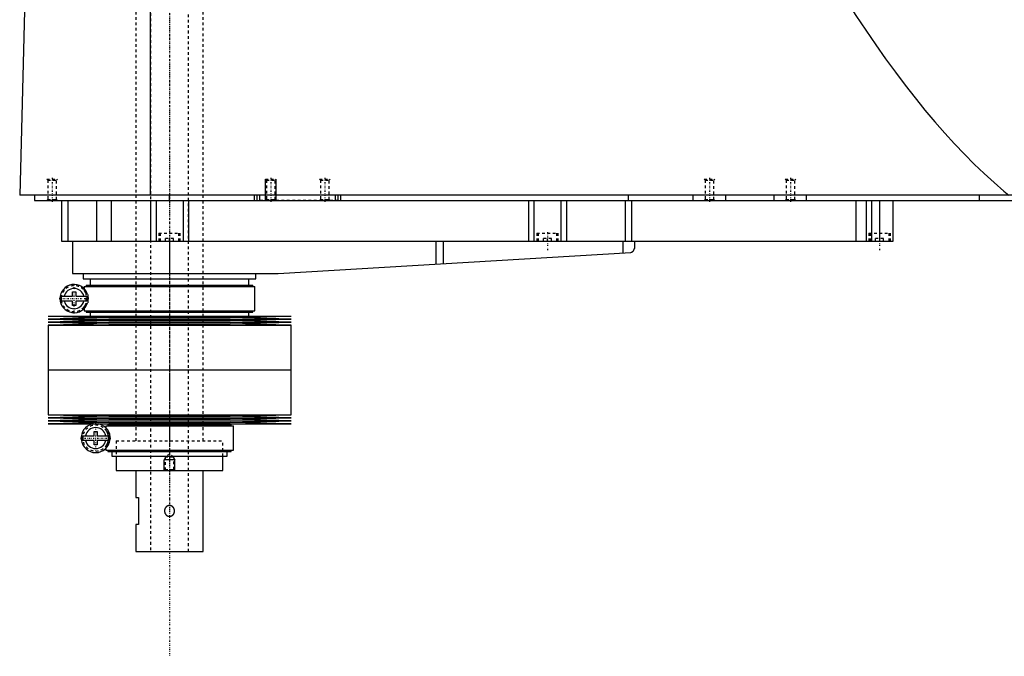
# Model space of a CAD drawing. Extents: x -906 to 186, y -1 to 1172.
# Tile 1 of 5: x -906 to -541, y 317 to 553. Entities that reach past the tile are written whole.
import ezdxf

# ---------------------------------------------------------------- set-up
doc = ezdxf.new("R2010")
doc.units = 0
doc.linetypes.add('CENTER', pattern=[1.5, 0.45, -0.5, 0.05, -0.5])
doc.linetypes.add('DASHED', pattern=[2, 1, -1])
for name, color, linetype in [('AM_0', 7, 'CONTINUOUS'), ('AM_10', 7, 'CONTINUOUS'), ('AM_3', 7, 'DASHED'), ('AM_7', 7, 'CENTER')]:
    doc.layers.add(name, color=color, linetype=linetype)

msp = doc.modelspace()

# ---------------------------------------------------------------- linework, layer by layer
at = {"layer": 'AM_0', "color": 7, "linetype": 'CONTINUOUS'}
for p, q in [((-857.01, 487.5), (-857.01, 569.6)), ((-903.45, 568.63), (-905.5, 487.5)), ((-328.96, 487.5), (-905.5, 487.5)), ((-900, 487.5), (-900, 485.5)), ((-900, 485.5), (-360, 485.5)), ((-890, 485.5), (-890, 470.5)), ((-887.69, 485.5), (-887.69, 470.5)), ((-877.09, 485.5), (-877.09, 470.5)), ((-871.56, 485.5), (-871.56, 470.5)), ((-857, 485.5), (-857, 470.5)), ((-855, 485.5), (-855, 470.5)), ((-850, 485.5), (-850, 487.5)), ((-845, 485.5), (-845, 470.5)), ((-843, 485.5), (-843, 470.5)), ((-818.5, 485.5), (-818.5, 487.5)), ((-817.5, 485.5), (-817.5, 487.5)), ((-816.5, 485.5), (-816.5, 487.5)), ((-788.5, 485.5), (-788.5, 487.5)), ((-787.5, 485.5), (-787.5, 487.5)), ((-786.5, 485.5), (-786.5, 487.5)), ((-717, 485.5), (-717, 470.5)), ((-715, 485.5), (-715, 470.5)), ((-705, 485.5), (-705, 470.5)), ((-703, 485.5), (-703, 470.5)), ((-681.18, 485.5), (-681.18, 470.5)), ((-680, 485.5), (-680, 487.5)), ((-678.85, 485.5), (-678.85, 470.5)), ((-656, 485.5), (-656, 487.5)), ((-644, 485.5), (-644, 487.5)), ((-626, 485.5), (-626, 487.5)), ((-614, 485.5), (-614, 487.5)), ((-595.84, 485.5), (-595.84, 470.5)), ((-592, 485.5), (-592, 470.5)), ((-590, 485.5), (-590, 470.5)), ((-587, 485.5), (-587, 470.5)), ((-582, 470.5), (-582, 485.5)), ((-550, 485.5), (-550, 487.5)), ((-890, 470.5), (-582, 470.5)), ((-886, 470.5), (-886, 458.5)), ((-850, 470.5), (-850, 458.5)), ((-751.33, 470.5), (-751.33, 461.99)), ((-748.68, 470.5), (-748.68, 462.14)), ((-682.14, 470.5), (-682.14, 466.1)), ((-677.8, 470.5), (-677.8, 467.74)), ((-809.7, 458.52), (-679.14, 466.27)), ((-886, 458.5), (-810.3, 458.5)), ((-882, 458.5), (-882, 456.5)), ((-882, 456.5), (-818, 456.5)), ((-879.35, 456.5), (-879.35, 454.2)), ((-820.65, 454.2), (-820.65, 456.5)), ((-818, 456.5), (-818, 458.5)), ((-881.65, 453.7), (-881.65, 452.92)), ((-881.65, 453.7), (-818.35, 453.7)), ((-880.85, 454.2), (-880.85, 453.7)), ((-880.85, 454.2), (-819.15, 454.2)), ((-819.15, 453.7), (-819.15, 454.2)), ((-818.35, 444.7), (-818.35, 453.7)), ((-890.13, 450.1), (-885.95, 450.1)), ((-885.95, 450.1), (-885.95, 451.7)), ((-885.95, 451.7), (-884.75, 451.7)), ((-884.75, 451.7), (-884.75, 450.1)), ((-884.75, 450.1), (-880.57, 450.1)), ((-885.95, 448.3), (-890.13, 448.3)), ((-885.95, 446.7), (-885.95, 448.3)), ((-884.75, 446.7), (-885.95, 446.7)), ((-884.75, 448.3), (-884.75, 446.7)), ((-880.57, 448.3), (-884.75, 448.3)), ((-881.65, 445.48), (-881.65, 444.7)), ((-895, 442.75), (-872.5, 442.18)), ((-895, 442.75), (-805, 442.75)), ((-872.5, 442.18), (-895, 441.61)), ((-895, 441.61), (-872.5, 441.04)), ((-895, 441.61), (-805, 441.61)), ((-881.65, 444.7), (-818.35, 444.7)), ((-880.85, 444.7), (-880.85, 444.2)), ((-880.85, 444.2), (-819.15, 444.2)), ((-879.35, 444.2), (-879.35, 442.75)), ((-872.5, 442.18), (-827.5, 442.18)), ((-827.5, 442.18), (-805, 442.75)), ((-805, 441.61), (-827.5, 442.18)), ((-827.5, 441.04), (-805, 441.61)), ((-820.65, 442.75), (-820.65, 444.2)), ((-819.15, 444.2), (-819.15, 444.7)), ((-872.5, 441.04), (-895, 440.47)), ((-895, 440.47), (-872.5, 439.9)), ((-895, 440.47), (-805, 440.47)), ((-872.5, 439.9), (-895, 439.33)), ((-895, 439.33), (-895, 422.75)), ((-895, 439.33), (-805, 439.33)), ((-872.5, 441.04), (-827.5, 441.04)), ((-872.5, 439.9), (-827.5, 439.9)), ((-805, 440.47), (-827.5, 441.04)), ((-827.5, 439.9), (-805, 440.47)), ((-805, 439.33), (-827.5, 439.9)), ((-805, 422.75), (-805, 439.33)), ((-895, 422.75), (-805, 422.75)), ((-895, 422.75), (-895, 406.17)), ((-895, 422.75), (-805, 422.75)), ((-805, 406.17), (-805, 422.75)), ((-895, 406.17), (-872.5, 405.6)), ((-895, 406.17), (-805, 406.17)), ((-872.5, 405.6), (-895, 405.03)), ((-895, 405.03), (-872.5, 404.46)), ((-895, 405.03), (-805, 405.03)), ((-872.5, 405.6), (-827.5, 405.6)), ((-827.5, 405.6), (-805, 406.17)), ((-805, 405.03), (-827.5, 405.6)), ((-827.5, 404.46), (-805, 405.03)), ((-872.5, 404.46), (-895, 403.89)), ((-895, 403.89), (-872.5, 403.32)), ((-895, 403.89), (-805, 403.89)), ((-872.5, 403.32), (-895, 402.75)), ((-895, 402.75), (-805, 402.75)), ((-873.65, 402), (-873.65, 401.4)), ((-873.65, 402), (-826.35, 402)), ((-872.85, 402.5), (-872.85, 402)), ((-872.85, 402.5), (-827.15, 402.5)), ((-872.5, 404.46), (-827.5, 404.46)), ((-872.5, 403.32), (-827.5, 403.32)), ((-871.35, 402.75), (-871.35, 402.5)), ((-828.65, 402.5), (-828.65, 402.75)), ((-805, 403.89), (-827.5, 404.46)), ((-827.5, 403.32), (-805, 403.89)), ((-805, 402.75), (-827.5, 403.32)), ((-827.15, 402), (-827.15, 402.5)), ((-826.35, 393), (-826.35, 402)), ((-882.26, 398.4), (-877.95, 398.4)), ((-877.95, 398.4), (-877.95, 400)), ((-877.95, 400), (-876.75, 400)), ((-876.75, 400), (-876.75, 398.4)), ((-876.75, 398.4), (-872.44, 398.4)), ((-877.95, 396.6), (-882.26, 396.6)), ((-877.95, 395), (-877.95, 396.6)), ((-876.75, 395), (-877.95, 395)), ((-876.75, 396.6), (-876.75, 395)), ((-872.44, 396.6), (-876.75, 396.6)), ((-873.65, 393.6), (-873.65, 393)), ((-873.65, 393), (-826.35, 393)), ((-872.85, 393), (-872.85, 392.5)), ((-872.85, 392.5), (-827.15, 392.5)), ((-871.35, 392.5), (-871.35, 390.8)), ((-871.35, 390.8), (-828.65, 390.8)), ((-869.75, 390.8), (-869.75, 385.5)), ((-830.25, 385.5), (-830.25, 390.8)), ((-828.65, 390.8), (-828.65, 392.5)), ((-827.15, 392.5), (-827.15, 393)), ((-869.75, 385.5), (-830.25, 385.5)), ((-862.5, 385.5), (-862.5, 375.5)), ((-837.5, 355.5), (-837.5, 385.5)), ((-862.5, 375.5), (-861.5, 375.5)), ((-861.5, 375.5), (-861.5, 365.5)), ((-862.5, 365.5), (-862.5, 355.5)), ((-861.5, 365.5), (-862.5, 365.5)), ((-862.5, 355.5), (-837.5, 355.5))]:
    msp.add_line(p, q, dxfattribs=at)
for points in [[(-604.88, 568.63, 0), (-603.05, 565.65, 0), (-599.4, 559.81, 0), (-595.75, 554.13, 0), (-593.92, 551.36, 0), (-592.09, 548.63, 0), (-588.44, 543.29, 0), (-584.79, 538.12, 0), (-581.13, 533.11, 0), (-577.48, 528.27, 0), (-573.83, 523.6, 0), (-572, 521.32, 0), (-570.17, 519.09, 0), (-566.52, 514.75, 0), (-562.86, 510.57, 0), (-559.21, 506.57, 0), (-555.56, 502.73, 0), (-551.9, 499.05, 0), (-550.07, 497.28, 0), (-548.25, 495.54, 0), (-544.59, 492.2, 0), (-540.94, 489.03, 0), (-539.11, 487.5, 0)], [(-679.14, 466.27, 0), (-679.07, 466.3, 0), (-678.93, 466.36, 0), (-678.8, 466.42, 0), (-678.73, 466.46, 0), (-678.67, 466.49, 0), (-678.56, 466.57, 0), (-678.45, 466.66, 0), (-678.35, 466.75, 0), (-678.26, 466.84, 0), (-678.18, 466.94, 0), (-678.14, 466.99, 0), (-678.11, 467.04, 0), (-678.04, 467.14, 0), (-677.98, 467.24, 0), (-677.93, 467.34, 0), (-677.89, 467.44, 0), (-677.86, 467.53, 0), (-677.84, 467.58, 0), (-677.84, 467.58, 0), (-677.84, 467.6, 0), (-677.83, 467.61, 0), (-677.83, 467.62, 0), (-677.83, 467.62, 0), (-677.83, 467.64, 0), (-677.82, 467.65, 0), (-677.82, 467.66, 0), (-677.82, 467.67, 0), (-677.81, 467.68, 0), (-677.81, 467.69, 0), (-677.81, 467.69, 0), (-677.81, 467.7, 0), (-677.81, 467.71, 0), (-677.8, 467.72, 0), (-677.8, 467.72, 0), (-677.8, 467.73, 0), (-677.8, 467.73, 0), (-677.8, 467.73, 0), (-677.8, 467.73, 0), (-677.8, 467.74, 0), (-677.8, 467.74, 0)], [(-880.34, 450.78, 0), (-880.34, 450.77, 0), (-880.34, 450.76, 0), (-880.33, 450.74, 0), (-880.33, 450.73, 0), (-880.33, 450.72, 0), (-880.32, 450.71, 0), (-880.32, 450.69, 0), (-880.31, 450.67, 0), (-880.31, 450.65, 0), (-880.3, 450.63, 0), (-880.3, 450.62, 0), (-880.3, 450.61, 0), (-880.3, 450.59, 0), (-880.29, 450.56, 0), (-880.29, 450.54, 0), (-880.28, 450.52, 0), (-880.28, 450.49, 0), (-880.28, 450.48, 0), (-880.27, 450.47, 0), (-880.27, 450.44, 0), (-880.27, 450.42, 0), (-880.26, 450.41, 0), (-880.26, 450.39, 0), (-880.26, 450.37, 0), (-880.25, 450.34, 0), (-880.25, 450.33, 0), (-880.25, 450.31, 0), (-880.25, 450.29, 0), (-880.24, 450.26, 0), (-880.24, 450.23, 0), (-880.24, 450.2, 0), (-880.23, 450.17, 0), (-880.23, 450.16, 0), (-880.23, 450.14, 0), (-880.23, 450.11, 0), (-880.23, 450.08, 0), (-880.22, 450.05, 0), (-880.22, 450.02, 0), (-880.22, 449.98, 0), (-880.22, 449.97, 0), (-880.22, 449.95, 0), (-880.21, 449.92, 0), (-880.21, 449.89, 0), (-880.21, 449.85, 0), (-880.21, 449.82, 0), (-880.2, 449.79, 0), (-880.2, 449.77, 0), (-880.2, 449.75, 0), (-880.2, 449.72, 0), (-880.2, 449.69, 0), (-880.19, 449.57, 0), (-880.19, 449.36, 0), (-880.19, 449.26, 0), (-880.19, 449.16, 0), (-880.19, 448.96, 0), (-880.2, 448.75, 0), (-880.2, 448.63, 0), (-880.21, 448.6, 0), (-880.21, 448.57, 0), (-880.21, 448.55, 0), (-880.21, 448.53, 0), (-880.21, 448.5, 0), (-880.21, 448.47, 0), (-880.22, 448.44, 0), (-880.22, 448.4, 0), (-880.22, 448.37, 0), (-880.22, 448.35, 0), (-880.22, 448.34, 0), (-880.23, 448.3, 0), (-880.23, 448.27, 0), (-880.23, 448.24, 0), (-880.24, 448.21, 0), (-880.24, 448.17, 0), (-880.24, 448.16, 0), (-880.24, 448.14, 0), (-880.25, 448.11, 0), (-880.25, 448.08, 0), (-880.25, 448.07, 0), (-880.26, 448.05, 0), (-880.26, 448.02, 0), (-880.26, 447.99, 0), (-880.27, 447.97, 0), (-880.27, 447.96, 0), (-880.27, 447.93, 0), (-880.28, 447.9, 0), (-880.28, 447.88, 0), (-880.29, 447.85, 0), (-880.29, 447.82, 0), (-880.3, 447.81, 0), (-880.3, 447.8, 0), (-880.3, 447.77, 0), (-880.31, 447.75, 0), (-880.31, 447.73, 0), (-880.32, 447.71, 0), (-880.32, 447.69, 0), (-880.33, 447.68, 0), (-880.33, 447.67, 0), (-880.34, 447.65, 0), (-880.34, 447.63, 0), (-880.34, 447.62, 0)]]:
    msp.add_polyline3d(points, dxfattribs=at)
for centre, radius, start, end in [((-810.3, 468.5), 10, 270, 273.4), ((-885.35, 449.2), 5.25, 17.5154, 342.4846), ((-885.35, 449.2), 3.75, 13.8865, 166.1135), ((-885.35, 449.2), 4.87, 169.3459, 190.6541), ((-885.35, 449.2), 4.87, 349.3459, 10.6541), ((-885.35, 449.2), 3.75, 193.8865, 346.1135), ((-877.35, 397.5), 5.37, 102.3808, 77.6192), ((-877.35, 397.5), 3.87, 13.43, 166.57), ((-877.35, 397.5), 4.99, 169.6156, 190.3844), ((-877.35, 397.5), 4.99, 349.6156, 10.3844), ((-877.35, 397.5), 3.87, 193.43, 346.57)]:
    msp.add_arc(centre, radius, start, end, dxfattribs=at)
at = {"layer": 'AM_10', "color": 7, "linetype": 'CONTINUOUS'}
for p, q in [((-814.5, 485.5), (-814.5, 493.5)), ((-810.5, 485.5), (-810.5, 493.5)), ((-851.62, 390.16), (-852, 389.5)), ((-848, 389.5), (-852, 389.5)), ((-852, 385.5), (-852, 389.5)), ((-848.38, 390.16), (-848, 389.5)), ((-848, 385.5), (-848, 389.5))]:
    msp.add_line(p, q, dxfattribs=at)
at = {"layer": 'AM_3', "color": 6, "linetype": 'DASHED'}
for p, q in [((-857, 1133), (-857, 355.5)), ((-843, 355.5), (-843, 1133)), ((-862.5, 1117.5), (-862.5, 396.5)), ((-837.5, 396.5), (-837.5, 1117.5)), ((-895.5, 493.5), (-895.12, 493.12)), ((-895.5, 493.5), (-891.5, 493.5)), ((-895.12, 493.12), (-895.12, 485.88)), ((-895.12, 493.12), (-891.88, 493.12)), ((-891.88, 493.12), (-891.5, 493.5)), ((-891.88, 485.88), (-891.88, 493.12)), ((-814.5, 493.5), (-814.12, 493.12)), ((-814.5, 493.5), (-810.5, 493.5)), ((-814.12, 493.12), (-814.12, 485.88)), ((-814.12, 493.12), (-810.88, 493.12)), ((-810.88, 493.12), (-810.5, 493.5)), ((-810.88, 485.88), (-810.88, 493.12)), ((-794.5, 493.5), (-794.12, 493.12)), ((-794.5, 493.5), (-790.5, 493.5)), ((-794.12, 493.12), (-794.12, 485.88)), ((-794.12, 493.12), (-790.88, 493.12)), ((-790.88, 493.12), (-790.5, 493.5)), ((-790.88, 485.88), (-790.88, 493.12)), ((-652, 493.5), (-651.62, 493.12)), ((-652, 493.5), (-648, 493.5)), ((-651.62, 493.12), (-651.62, 485.88)), ((-651.62, 493.12), (-648.38, 493.12)), ((-648.38, 493.12), (-648, 493.5)), ((-648.38, 485.88), (-648.38, 493.12)), ((-622, 493.5), (-621.62, 493.12)), ((-622, 493.5), (-618, 493.5)), ((-621.62, 493.12), (-621.62, 485.88)), ((-621.62, 493.12), (-618.38, 493.12)), ((-618.38, 493.12), (-618, 493.5)), ((-618.38, 485.88), (-618.38, 493.12)), ((-895.12, 485.88), (-895.5, 485.5)), ((-895.12, 485.88), (-891.88, 485.88)), ((-891.5, 485.5), (-891.88, 485.88)), ((-787.5, 485.5), (-816.5, 485.5)), ((-814.12, 485.88), (-814.5, 485.5)), ((-814.12, 485.88), (-810.88, 485.88)), ((-810.5, 485.5), (-810.88, 485.88)), ((-794.12, 485.88), (-794.5, 485.5)), ((-794.12, 485.88), (-790.88, 485.88)), ((-790.5, 485.5), (-790.88, 485.88)), ((-651.62, 485.88), (-652, 485.5)), ((-651.62, 485.88), (-648.38, 485.88)), ((-648, 485.5), (-648.38, 485.88)), ((-621.62, 485.88), (-622, 485.5)), ((-621.62, 485.88), (-618.38, 485.88)), ((-618, 485.5), (-618.38, 485.88)), ((-854, 473.5), (-854, 470.5)), ((-854, 473.5), (-846, 473.5)), ((-853.5, 473.5), (-853.5, 470.5)), ((-848.5, 471.5), (-851.5, 471.5)), ((-851.5, 470.5), (-851.5, 471.5)), ((-850, 470.5), (-850, 471.5)), ((-848.5, 470.5), (-848.5, 471.5)), ((-846.5, 470.5), (-846.5, 473.5)), ((-846, 470.5), (-846, 473.5)), ((-714, 473.5), (-714, 470.5)), ((-714, 473.5), (-706, 473.5)), ((-713.5, 473.5), (-713.5, 470.5)), ((-708.5, 471.5), (-711.5, 471.5)), ((-711.5, 470.5), (-711.5, 471.5)), ((-710, 470.5), (-710, 471.5)), ((-708.5, 470.5), (-708.5, 471.5)), ((-706.5, 470.5), (-706.5, 473.5)), ((-706, 470.5), (-706, 473.5)), ((-591, 473.5), (-591, 470.5)), ((-591, 473.5), (-583, 473.5)), ((-590.5, 473.5), (-590.5, 470.5)), ((-585.5, 471.5), (-588.5, 471.5)), ((-588.5, 470.5), (-588.5, 471.5)), ((-585.5, 470.5), (-585.5, 471.5)), ((-583.5, 470.5), (-583.5, 473.5)), ((-583, 470.5), (-583, 473.5)), ((-881.65, 452.92), (-881.65, 452.26)), ((-880.87, 446.47), (-880.87, 451.93)), ((-881.65, 446.14), (-881.65, 445.48)), ((-873.65, 401.4), (-873.65, 400.56)), ((-872.59, 395), (-872.59, 400)), ((-873.65, 394.44), (-873.65, 393.6)), ((-869.75, 396.5), (-830.25, 396.5)), ((-869.75, 396.5), (-869.75, 390.8)), ((-869.75, 396.5), (-830.25, 396.5)), ((-830.25, 390.8), (-830.25, 396.5)), ((-850, 391.5), (-851.62, 390.56)), ((-851.62, 390.56), (-851.62, 385.88)), ((-851.62, 390.56), (-848.38, 390.56)), ((-848.38, 390.56), (-850, 391.5)), ((-848.38, 385.88), (-848.38, 390.56)), ((-851.62, 385.88), (-852, 385.5)), ((-851.62, 385.88), (-848.38, 385.88)), ((-848, 385.5), (-848.38, 385.88))]:
    msp.add_line(p, q, dxfattribs=at)
for points in [[(-880.87, 450.91, 0), (-880.9, 451, 0), (-880.97, 451.17, 0), (-881.04, 451.31, 0), (-881.07, 451.38, 0), (-881.11, 451.45, 0), (-881.17, 451.57, 0), (-881.24, 451.67, 0), (-881.3, 451.77, 0), (-881.35, 451.86, 0), (-881.41, 451.94, 0), (-881.43, 451.97, 0), (-881.45, 452, 0), (-881.5, 452.06, 0), (-881.53, 452.11, 0), (-881.57, 452.16, 0), (-881.6, 452.19, 0), (-881.62, 452.22, 0), (-881.63, 452.23, 0), (-881.63, 452.24, 0), (-881.64, 452.25, 0), (-881.65, 452.26, 0), (-881.65, 452.26, 0)], [(-881.65, 446.14, 0), (-881.65, 446.14, 0), (-881.64, 446.15, 0), (-881.63, 446.16, 0), (-881.63, 446.17, 0), (-881.62, 446.18, 0), (-881.6, 446.21, 0), (-881.57, 446.24, 0), (-881.53, 446.29, 0), (-881.5, 446.34, 0), (-881.45, 446.4, 0), (-881.43, 446.43, 0), (-881.41, 446.46, 0), (-881.35, 446.54, 0), (-881.3, 446.63, 0), (-881.24, 446.73, 0), (-881.17, 446.83, 0), (-881.11, 446.95, 0), (-881.07, 447.02, 0), (-881.04, 447.09, 0), (-880.97, 447.23, 0), (-880.9, 447.4, 0), (-880.87, 447.49, 0)], [(-872.59, 398.12, 0), (-872.59, 398.15, 0), (-872.6, 398.22, 0), (-872.62, 398.29, 0), (-872.62, 398.32, 0), (-872.63, 398.35, 0), (-872.64, 398.42, 0), (-872.65, 398.48, 0), (-872.66, 398.54, 0), (-872.68, 398.59, 0), (-872.69, 398.65, 0), (-872.7, 398.68, 0), (-872.7, 398.71, 0), (-872.72, 398.76, 0), (-872.73, 398.81, 0), (-872.75, 398.86, 0), (-872.76, 398.9, 0), (-872.77, 398.95, 0), (-872.78, 398.97, 0), (-872.79, 399, 0), (-872.8, 399.04, 0), (-872.82, 399.08, 0), (-872.83, 399.1, 0), (-872.83, 399.12, 0), (-872.85, 399.16, 0), (-872.86, 399.2, 0), (-872.87, 399.22, 0), (-872.88, 399.24, 0), (-872.89, 399.28, 0), (-872.91, 399.31, 0), (-872.92, 399.35, 0), (-872.94, 399.38, 0), (-872.95, 399.42, 0), (-872.96, 399.44, 0), (-872.96, 399.45, 0), (-872.98, 399.48, 0), (-872.99, 399.52, 0), (-873.04, 399.62, 0), (-873.13, 399.79, 0), (-873.21, 399.93, 0), (-873.29, 400.05, 0), (-873.32, 400.11, 0), (-873.36, 400.16, 0), (-873.42, 400.26, 0), (-873.48, 400.34, 0), (-873.53, 400.4, 0), (-873.57, 400.46, 0), (-873.6, 400.5, 0), (-873.61, 400.51, 0), (-873.63, 400.53, 0), (-873.64, 400.55, 0), (-873.65, 400.56, 0), (-873.65, 400.56, 0)], [(-873.65, 394.44, 0), (-873.65, 394.44, 0), (-873.64, 394.45, 0), (-873.63, 394.47, 0), (-873.61, 394.49, 0), (-873.6, 394.5, 0), (-873.57, 394.54, 0), (-873.53, 394.6, 0), (-873.48, 394.66, 0), (-873.42, 394.74, 0), (-873.36, 394.84, 0), (-873.32, 394.89, 0), (-873.29, 394.95, 0), (-873.21, 395.07, 0), (-873.13, 395.21, 0), (-873.04, 395.38, 0), (-872.99, 395.48, 0), (-872.98, 395.52, 0), (-872.96, 395.55, 0), (-872.96, 395.56, 0), (-872.95, 395.58, 0), (-872.94, 395.62, 0), (-872.92, 395.65, 0), (-872.91, 395.69, 0), (-872.89, 395.72, 0), (-872.88, 395.76, 0), (-872.87, 395.78, 0), (-872.86, 395.8, 0), (-872.85, 395.84, 0), (-872.83, 395.88, 0), (-872.83, 395.9, 0), (-872.82, 395.92, 0), (-872.8, 395.96, 0), (-872.79, 396, 0), (-872.78, 396.03, 0), (-872.77, 396.05, 0), (-872.76, 396.1, 0), (-872.75, 396.14, 0), (-872.73, 396.19, 0), (-872.72, 396.24, 0), (-872.7, 396.29, 0), (-872.7, 396.32, 0), (-872.69, 396.35, 0), (-872.68, 396.41, 0), (-872.66, 396.46, 0), (-872.65, 396.52, 0), (-872.64, 396.58, 0), (-872.63, 396.65, 0), (-872.62, 396.68, 0), (-872.62, 396.71, 0), (-872.6, 396.78, 0), (-872.59, 396.85, 0), (-872.59, 396.88, 0)], [(-850, 372.5, 0), (-850.03, 372.5, 0), (-850.08, 372.5, 0), (-850.14, 372.49, 0), (-850.16, 372.49, 0), (-850.19, 372.49, 0), (-850.25, 372.48, 0), (-850.3, 372.47, 0), (-850.36, 372.46, 0), (-850.41, 372.45, 0), (-850.47, 372.44, 0), (-850.49, 372.43, 0), (-850.52, 372.42, 0), (-850.57, 372.4, 0), (-850.63, 372.38, 0), (-850.68, 372.36, 0), (-850.73, 372.34, 0), (-850.78, 372.31, 0), (-850.81, 372.3, 0), (-850.83, 372.29, 0), (-850.88, 372.26, 0), (-850.93, 372.23, 0), (-850.96, 372.22, 0), (-850.98, 372.2, 0), (-851.03, 372.17, 0), (-851.07, 372.13, 0), (-851.09, 372.12, 0), (-851.12, 372.1, 0), (-851.16, 372.06, 0), (-851.2, 372.03, 0), (-851.24, 371.99, 0), (-851.28, 371.95, 0), (-851.32, 371.91, 0), (-851.34, 371.89, 0), (-851.35, 371.87, 0), (-851.39, 371.83, 0), (-851.42, 371.79, 0), (-851.46, 371.74, 0), (-851.49, 371.7, 0), (-851.52, 371.65, 0), (-851.54, 371.63, 0), (-851.55, 371.6, 0), (-851.58, 371.56, 0), (-851.61, 371.51, 0), (-851.63, 371.46, 0), (-851.66, 371.4, 0), (-851.68, 371.35, 0), (-851.69, 371.33, 0), (-851.71, 371.3, 0), (-851.73, 371.25, 0), (-851.75, 371.19, 0), (-851.76, 371.14, 0), (-851.78, 371.08, 0), (-851.79, 371.03, 0), (-851.8, 371, 0), (-851.81, 370.97, 0), (-851.82, 370.91, 0), (-851.83, 370.86, 0), (-851.84, 370.8, 0), (-851.85, 370.75, 0), (-851.85, 370.69, 0), (-851.85, 370.66, 0), (-851.86, 370.64, 0), (-851.86, 370.58, 0), (-851.86, 370.53, 0), (-851.86, 370.5, 0), (-851.86, 370.47, 0), (-851.86, 370.42, 0), (-851.86, 370.36, 0), (-851.85, 370.34, 0), (-851.85, 370.31, 0), (-851.85, 370.25, 0), (-851.84, 370.2, 0), (-851.83, 370.14, 0), (-851.82, 370.08, 0), (-851.81, 370.03, 0), (-851.8, 370, 0), (-851.79, 369.97, 0), (-851.78, 369.92, 0), (-851.76, 369.86, 0), (-851.75, 369.81, 0), (-851.73, 369.75, 0), (-851.7, 369.7, 0), (-851.69, 369.67, 0), (-851.68, 369.65, 0), (-851.66, 369.59, 0), (-851.63, 369.54, 0), (-851.61, 369.49, 0), (-851.58, 369.44, 0), (-851.55, 369.39, 0), (-851.53, 369.37, 0), (-851.52, 369.35, 0), (-851.49, 369.3, 0), (-851.46, 369.26, 0), (-851.42, 369.21, 0), (-851.39, 369.17, 0), (-851.35, 369.13, 0), (-851.34, 369.11, 0), (-851.32, 369.09, 0), (-851.28, 369.05, 0), (-851.24, 369.01, 0), (-851.2, 368.97, 0), (-851.16, 368.94, 0), (-851.11, 368.9, 0), (-851.09, 368.88, 0), (-851.07, 368.87, 0), (-851.02, 368.83, 0), (-850.98, 368.8, 0), (-850.95, 368.78, 0), (-850.93, 368.77, 0), (-850.88, 368.74, 0), (-850.83, 368.71, 0), (-850.81, 368.7, 0), (-850.78, 368.69, 0), (-850.73, 368.66, 0), (-850.68, 368.64, 0), (-850.63, 368.62, 0), (-850.57, 368.6, 0), (-850.52, 368.58, 0), (-850.49, 368.57, 0), (-850.46, 368.56, 0), (-850.41, 368.55, 0), (-850.36, 368.54, 0), (-850.3, 368.53, 0), (-850.25, 368.52, 0), (-850.19, 368.51, 0), (-850.16, 368.51, 0), (-850.14, 368.51, 0), (-850.08, 368.5, 0), (-850.03, 368.5, 0), (-850, 368.5, 0)], [(-850, 368.5, 0), (-849.97, 368.5, 0), (-849.92, 368.5, 0), (-849.86, 368.51, 0), (-849.84, 368.51, 0), (-849.81, 368.51, 0), (-849.75, 368.52, 0), (-849.7, 368.53, 0), (-849.64, 368.54, 0), (-849.59, 368.55, 0), (-849.53, 368.56, 0), (-849.51, 368.57, 0), (-849.48, 368.58, 0), (-849.43, 368.6, 0), (-849.37, 368.62, 0), (-849.32, 368.64, 0), (-849.27, 368.66, 0), (-849.22, 368.69, 0), (-849.19, 368.7, 0), (-849.17, 368.71, 0), (-849.12, 368.74, 0), (-849.07, 368.77, 0), (-849.04, 368.78, 0), (-849.02, 368.8, 0), (-848.97, 368.83, 0), (-848.93, 368.87, 0), (-848.91, 368.88, 0), (-848.88, 368.9, 0), (-848.84, 368.94, 0), (-848.8, 368.97, 0), (-848.76, 369.01, 0), (-848.72, 369.05, 0), (-848.68, 369.09, 0), (-848.66, 369.11, 0), (-848.65, 369.13, 0), (-848.61, 369.17, 0), (-848.58, 369.21, 0), (-848.54, 369.26, 0), (-848.51, 369.3, 0), (-848.48, 369.35, 0), (-848.46, 369.37, 0), (-848.45, 369.4, 0), (-848.42, 369.44, 0), (-848.39, 369.49, 0), (-848.37, 369.54, 0), (-848.34, 369.6, 0), (-848.32, 369.65, 0), (-848.31, 369.67, 0), (-848.29, 369.7, 0), (-848.27, 369.75, 0), (-848.25, 369.81, 0), (-848.24, 369.86, 0), (-848.22, 369.92, 0), (-848.21, 369.97, 0), (-848.2, 370, 0), (-848.19, 370.03, 0), (-848.18, 370.08, 0), (-848.17, 370.14, 0), (-848.16, 370.2, 0), (-848.15, 370.25, 0), (-848.15, 370.31, 0), (-848.15, 370.34, 0), (-848.14, 370.36, 0), (-848.14, 370.42, 0), (-848.14, 370.47, 0), (-848.14, 370.5, 0), (-848.14, 370.53, 0), (-848.14, 370.58, 0), (-848.14, 370.64, 0), (-848.15, 370.66, 0), (-848.15, 370.69, 0), (-848.15, 370.75, 0), (-848.16, 370.8, 0), (-848.17, 370.86, 0), (-848.18, 370.92, 0), (-848.19, 370.97, 0), (-848.2, 371, 0), (-848.21, 371.03, 0), (-848.22, 371.08, 0), (-848.24, 371.14, 0), (-848.25, 371.19, 0), (-848.27, 371.25, 0), (-848.29, 371.3, 0), (-848.31, 371.33, 0), (-848.32, 371.35, 0), (-848.34, 371.4, 0), (-848.37, 371.46, 0), (-848.39, 371.51, 0), (-848.42, 371.56, 0), (-848.45, 371.6, 0), (-848.46, 371.63, 0), (-848.48, 371.65, 0), (-848.51, 371.7, 0), (-848.54, 371.74, 0), (-848.58, 371.79, 0), (-848.61, 371.83, 0), (-848.65, 371.87, 0), (-848.66, 371.89, 0), (-848.68, 371.91, 0), (-848.72, 371.95, 0), (-848.76, 371.99, 0), (-848.8, 372.03, 0), (-848.84, 372.06, 0), (-848.88, 372.1, 0), (-848.91, 372.12, 0), (-848.93, 372.13, 0), (-848.97, 372.17, 0), (-849.02, 372.2, 0), (-849.04, 372.22, 0), (-849.07, 372.23, 0), (-849.12, 372.26, 0), (-849.17, 372.29, 0), (-849.19, 372.3, 0), (-849.22, 372.31, 0), (-849.27, 372.34, 0), (-849.32, 372.36, 0), (-849.37, 372.38, 0), (-849.43, 372.4, 0), (-849.48, 372.42, 0), (-849.51, 372.43, 0), (-849.53, 372.44, 0), (-849.59, 372.45, 0), (-849.64, 372.46, 0), (-849.7, 372.47, 0), (-849.75, 372.48, 0), (-849.81, 372.49, 0), (-849.84, 372.49, 0), (-849.86, 372.49, 0), (-849.92, 372.5, 0), (-849.97, 372.5, 0), (-850, 372.5, 0)]]:
    msp.add_polyline3d(points, dxfattribs=at)
for centre, start, end in [((-885.35, 449.2), 20.9129, 339.0871), ((-877.35, 397.5), 7.4315, 352.5685)]:
    msp.add_arc(centre, 4.8, start, end, dxfattribs=at)
at = {"layer": 'AM_7', "color": 4, "linetype": 'CENTER'}
for p, q in [((-850, 1171.88), (-850, 316.62)), ((-850, 700.5), (-850, 370.5)), ((-893.5, 493.9), (-893.5, 485.1)), ((-812.5, 493.9), (-812.5, 485.1)), ((-792.5, 493.9), (-792.5, 485.1)), ((-650, 493.9), (-650, 485.1)), ((-620, 493.9), (-620, 485.1)), ((-710, 473.8), (-710, 467.2)), ((-587, 473.8), (-587, 467.2)), ((-850, 458.19), (-850, 421.06)), ((-885.35, 443.69), (-885.35, 454.71)), ((-890.86, 449.2), (-879.84, 449.2)), ((-850, 424.35), (-850, 389.2)), ((-877.35, 391.86), (-877.35, 403.14)), ((-882.99, 397.5), (-871.71, 397.5))]:
    msp.add_line(p, q, dxfattribs=at)

doc.saveas('drawing.dxf')
